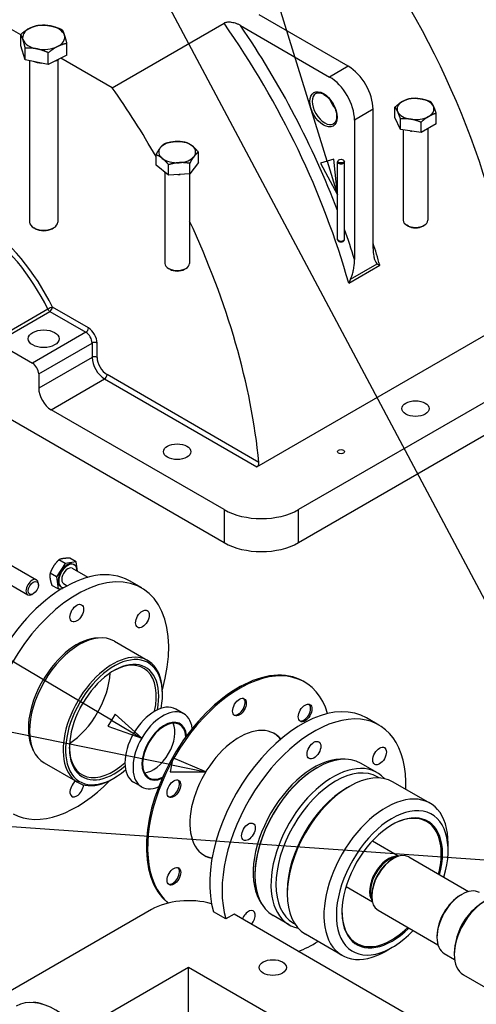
# Model space of a CAD drawing. Header units: millimetres. Extents: x 0 to 420, y 0 to 297.
# Tile 7 of 13: x 103 to 136, y 98 to 168. Entities that reach past the tile are written whole.
import ezdxf

# ---------------------------------------------------------------- set-up
doc = ezdxf.new("R2010")
doc.units = ezdxf.units.MM
doc.layers.add('Lien_Dam', color=7, linetype='Continuous')
doc.layers.add('Lien_Manh', color=5, linetype='Continuous')
doc.layers.add('Symbol (ISO)', color=7, linetype='Continuous', lineweight=25)

msp = doc.modelspace()

# ---------------------------------------------------------------- linework, layer by layer
at = {"layer": 'Lien_Dam'}
for p, q in [((103.395, 166.841), (92.119, 173.351)), ((126.709, 164.607), (120.374, 168.265)), ((109.916, 163.076), (117.871, 167.669)), ((119.048, 167.499), (125.384, 163.842)), ((103.395, 166.05), (103.395, 166.879)), ((103.722, 165.068), (103.395, 166.05)), ((106.668, 165.395), (106.668, 166.224)), ((103.722, 165.068), (103.722, 165.897)), ((105.359, 164.74), (105.359, 165.57)), ((106.668, 165.395), (105.359, 164.74)), ((105.359, 164.74), (103.722, 165.068)), ((104.032, 165.006), (104.032, 153.518)), ((106.032, 165.07), (106.032, 153.518)), ((109.916, 163.076), (106.256, 165.189)), ((126.709, 164.607), (125.384, 163.842)), ((128.477, 161.545), (127.151, 160.78)), ((128.477, 151.637), (128.477, 161.545)), ((130.032, 160.958), (130.032, 161.699)), ((132.959, 160.505), (132.959, 161.246)), ((127.151, 160.78), (127.151, 150.872)), ((130.424, 160.113), (130.032, 160.958)), ((130.424, 160.113), (130.424, 160.854)), ((131.888, 159.886), (131.888, 160.627)), ((132.959, 160.505), (131.888, 159.886)), ((131.888, 159.886), (130.424, 160.113)), ((130.621, 160.082), (130.621, 153.651)), ((132.371, 160.165), (132.371, 153.651)), ((113.027, 157.57), (113.027, 158.312)), ((116.04, 157.759), (116.04, 158.5)), ((113.921, 156.864), (113.027, 157.57)), ((113.921, 156.864), (113.921, 157.605)), ((116.04, 157.759), (115.428, 156.958)), ((115.428, 156.958), (115.428, 157.699)), ((125.942, 152.314), (125.942, 157.799)), ((125.967, 157.888), (125.947, 157.826)), ((126.417, 157.888), (126.438, 157.826)), ((126.442, 152.314), (126.442, 157.799)), ((113.659, 157.072), (113.659, 150.584)), ((115.428, 156.958), (113.921, 156.864)), ((115.409, 156.957), (115.409, 150.584)), ((104.433, 153.048), (104.325, 153.11)), ((105.631, 153.048), (105.739, 153.11)), ((130.985, 153.231), (130.877, 153.294)), ((132.006, 153.231), (132.114, 153.294)), ((125.967, 152.225), (125.947, 152.287)), ((126.417, 152.225), (126.438, 152.287)), ((114.023, 150.164), (113.915, 150.227)), ((115.044, 150.164), (115.152, 150.227)), ((126.739, 149.178), (128.949, 150.454)), ((126.87, 149.472), (128.758, 150.563)), ((105.333, 147.327), (101.532, 145.133)), ((101.671, 144.974), (105.472, 147.168)), ((105.472, 147.168), (108.037, 145.688)), ((108.214, 145.994), (105.649, 147.475)), ((120.195, 136.117), (138.668, 146.782)), ((108.037, 145.688), (104.236, 143.493)), ((101.671, 144.974), (104.236, 143.493)), ((143.945, 145.062), (123.174, 133.07)), ((104.678, 142.728), (108.479, 144.922)), ((108.479, 144.922), (108.479, 143.901)), ((108.833, 143.901), (108.833, 144.922)), ((108.479, 143.901), (104.678, 141.707)), ((104.678, 142.728), (104.678, 141.707)), ((105.562, 140.176), (109.363, 142.371)), ((109.363, 142.371), (120.195, 136.117)), ((120.351, 136.435), (109.54, 142.677)), ((143.945, 142.715), (123.174, 130.722)), ((117.871, 130.722), (100.9, 140.52)), ((117.871, 133.07), (105.562, 140.176)), ((117.871, 133.07), (117.871, 130.722)), ((123.174, 130.722), (123.174, 133.07)), ((107.332, 129.35), (106.882, 129.61)), ((102.396, 129.316), (104.524, 128.087)), ((106.568, 129.243), (105.936, 128.281)), ((106.568, 129.243), (106.118, 129.502)), ((107.332, 129.35), (106.568, 129.243)), ((107.065, 128.899), (108.168, 128.263)), ((107.157, 129.18), (107.21, 129.15)), ((107.434, 128.686), (107.332, 129.35)), ((101.771, 128.234), (103.899, 127.005)), ((105.936, 128.281), (105.486, 128.541)), ((105.936, 128.281), (106.068, 127.427)), ((104.654, 127.707), (104.654, 127.801)), ((106.068, 127.427), (105.618, 127.686)), ((106.068, 127.427), (106.364, 127.468)), ((106.242, 127.596), (106.296, 127.566)), ((106.44, 127.816), (106.705, 127.663)), ((112.012, 127.498), (111.128, 128.008)), ((104.293, 127.083), (104.212, 127.036)), ((110.063, 123.715), (112.45, 122.337)), ((123.502, 120.864), (123.591, 120.813)), ((113.485, 119.946), (113.485, 120.048)), ((115.008, 118.551), (114.433, 118.883)), ((128.894, 117.751), (128.01, 118.261)), ((105.063, 115.055), (107.45, 113.677)), ((128.751, 114.369), (127.615, 115.025)), ((124.446, 114.69), (124.49, 114.716)), ((110.038, 113.976), (109.95, 113.925)), ((112.008, 113.355), (111.433, 113.687)), ((128.913, 113.987), (128.803, 114.051)), ((132.52, 112.193), (129.913, 113.698)), ((126.611, 113.287), (126.788, 113.389)), ((128.424, 109.507), (130.3, 108.423)), ((133.815, 108.822), (133.815, 109.332)), ((129.837, 108.209), (129.926, 108.26)), ((131.019, 108.369), (135.276, 105.911)), ((120.07, 107.112), (120.07, 107.061)), ((122.369, 105.938), (122.369, 105.734)), ((126.549, 106.259), (128.425, 105.176)), ((128.379, 105.683), (128.379, 105.581)), ((134.699, 105.658), (134.787, 105.709)), ((112.695, 104.623), (91.924, 92.631)), ((118.003, 103.956), (117.119, 104.467)), ((128.832, 104.58), (133.088, 102.122)), ((118.578, 104.288), (118.003, 103.956)), ((134.969, 94.825), (118.578, 104.288)), ((122.501, 103.544), (121.365, 104.2)), ((122.913, 103.595), (122.803, 103.659)), ((126.27, 101.368), (123.663, 102.873)), ((133.019, 102.749), (133.019, 102.647)), ((129.837, 101.932), (129.395, 101.677)), ((133.537, 101.502), (134.279, 101.074)), ((134.257, 101.524), (134.257, 101.422)), ((107.631, 96.086), (115.347, 100.54)), ((115.347, 82.98), (115.347, 100.54)), ((115.347, 100.54), (127.986, 93.243)), ((134.904, 99.992), (144.953, 94.19))]:
    msp.add_line(p, q, dxfattribs=at)
for centre, major_axis, ratio, start_param, end_param in [((112.654, 158.208), (18.387, -31.848), 0.57735, 0.905371, 1.723266), ((105.032, 166.661), (-1.5, 0), 0.57735, 4.378813, 5.426011), ((105.032, 166.661), (1.5, 0), 0.57735, 0.190023, 1.23722), ((102.489, 152.339), (18.387, -31.848), 0.57735, 1.154748, 1.723266), ((102.931, 152.594), (-18.7, 32.389), 0.57735, 4.442325, 4.842421), ((105.032, 166.661), (-1.5, 0), 0.57735, 5.426011, 6.473208), ((105.032, 166.661), (1.5, 0), 0.57735, 5.426011, 6.473208), ((105.032, 166.661), (-1.5, 0), 0.57735, 0.190023, 1.23722), ((105.032, 166.661), (1.5, 0), 0.57735, 4.378813, 5.426011), ((105.032, 165.641), (-1.406, 0), 0.57735, 1.000294, 1.474147), ((105.032, 165.641), (-1.406, 0), 0.57735, 2.150676, 2.41816), ((126.709, 162.566), (-1.25, 2.165), 0.57735, 3.926991, 5.497787), ((125.384, 161.8), (1.25, -2.165), 0.57735, 0.785398, 2.356194), ((94.534, 147.746), (-18.387, 31.848), 0.57735, 4.706653, 4.864859), ((125.03, 161.596), (0.625, -1.083), 0.57735, 3.141593, 6.283185), ((126.179, 162.26), (0.625, -1.083), 0.57735, 4.41093, 5.013848), ((131.496, 161.568), (-1.313, 0), 0.57735, 5.497787, 6.544985), ((131.496, 161.568), (-1.313, 0), 0.57735, 4.45059, 5.497787), ((131.496, 161.568), (1.313, 0), 0.57735, 0.261799, 1.308997), ((131.496, 161.568), (-1.313, 0), 0.57735, 0.261799, 1.308997), ((131.496, 161.568), (1.313, 0), 0.57735, 5.497787, 6.544985), ((131.496, 161.568), (1.313, 0), 0.57735, 4.45059, 5.497787), ((131.496, 160.67), (-1.211, 0), 0.57735, 1.27767, 1.340324), ((114.534, 158.501), (-1.313, 0), 0.57735, 4.82014, 5.867338), ((114.534, 158.501), (-1.313, 0), 0.57735, 3.772943, 4.82014), ((114.534, 158.501), (-1.313, 0), 0.57735, 5.867338, 6.914535), ((114.534, 158.501), (1.313, 0), 0.57735, 5.867338, 6.914535), ((114.534, 158.501), (1.313, 0), 0.57735, 3.772943, 4.82014), ((114.534, 158.501), (1.313, 0), 0.57735, 4.82014, 5.867338), ((126.192, 157.799), (-0.25, 0), 0.57735, 6.092564, 9.615399), ((94.534, 147.746), (-18.387, 31.848), 0.57735, 4.671463, 4.672624), ((114.534, 157.603), (-1.211, 0), 0.57735, 1.60148, 1.755616), ((100.016, 145.624), (-5.063, 8.769), 0.57735, 4.592277, 5.411259), ((105.032, 153.518), (1, 0), 0.57735, 3.141593, 6.283185), ((94.534, 147.746), (-18.387, 31.848), 0.57735, 4.046964, 4.565905), ((131.496, 153.651), (0.875, 0), 0.57735, 3.141593, 6.283185), ((99.839, 145.521), (4.937, -8.552), 0.57735, 1.450684, 2.269667), ((105.032, 153.393), (0.847, 0), 0.57735, 3.926909, 5.497869), ((102.931, 152.594), (-18.7, 32.389), 0.57735, 4.340166, 4.402554), ((131.496, 153.526), (0.722, 0), 0.57735, 3.926909, 5.497869), ((126.192, 152.314), (0.25, 0), 0.57735, 3.141593, 6.283185), ((126.192, 152.25), (-0.229, 0), 0.57735, 0.190621, 2.950972), ((104.699, 153.615), (-18.387, 31.848), 0.57735, 4.296341, 4.343713), ((114.534, 150.584), (0.875, 0), 0.57735, 3.141593, 6.283185), ((114.534, 150.459), (0.722, 0), 0.57735, 3.926909, 5.497869), ((105.472, 147.373), (-0.225, -0.11), 0.097836, 3.760485, 5.331281), ((105.472, 147.373), (0.125, -0.217), 0.57735, 4.592277, 5.497787), ((105.472, 147.373), (0.125, 0.217), 0.57735, 3.926991, 5.497787), ((108.037, 145.892), (0.125, 0.217), 0.57735, 3.926991, 5.497787), ((108.037, 145.177), (0.312, -0.541), 0.57735, 0.785398, 2.356194), ((108.214, 145.279), (-0.438, 0.758), 0.57735, 3.926991, 5.497787), ((108.656, 144.82), (0.25, 0), 0.57735, 0.785398, 2.356194), ((108.656, 143.799), (0.25, 0), 0.57735, 0.785398, 2.356194), ((109.363, 143.391), (0.625, -1.083), 0.57735, 3.926991, 5.497787), ((109.54, 143.493), (-0.5, 0.866), 0.57735, 0.785398, 2.356194), ((104.236, 142.983), (0.312, -0.541), 0.57735, 0.785398, 2.356194), ((109.363, 142.575), (0.125, 0.217), 0.57735, 3.926991, 5.497787), ((105.562, 141.197), (0.625, -1.083), 0.57735, 3.926991, 5.497787), ((120.522, 134.601), (-3.75, 0), 0.57735, 0.785398, 2.356194), ((120.522, 132.253), (3.75, 0), 0.57735, 3.926991, 5.497787), ((106.7, 128.388), (0.457, 0.792), 0.57735, 0, 3.141593), ((106.753, 128.358), (0.457, 0.792), 0.57735, 5.464973, 9.734185), ((106.753, 128.358), (0.312, 0.541), 0.57735, 0, 3.141593), ((106.503, 119.997), (4.625, 8.011), 0.57735, 0, 1.756999), ((104.212, 127.546), (0.313, 0.541), 0.57735, 5.497896, 10.210067), ((107.387, 119.487), (4.625, 8.011), 0.57735, 5.125988, 8.150645), ((107.563, 119.385), (-2.5, -4.33), 0.57735, 3.141593, 6.283185), ((107.387, 119.487), (-2.438, -4.222), 0.57735, 3.469248, 5.95553), ((109.95, 118.007), (2.5, 4.33), 0.57735, 5.497787, 10.210176), ((110.038, 117.956), (-2.438, -4.222), 0.57735, 2.115324, 7.309454), ((110.038, 117.956), (2.25, 3.897), 0.57735, 5.249518, 10.458445), ((109.95, 118.007), (2.188, 3.789), 0.57735, 5.215469, 7.054398), ((118.877, 112.853), (-4.625, -8.011), 0.57735, 3.141593, 6.201454), ((118.966, 112.802), (-4.625, -8.011), 0.57735, 2.643473, 6.184972), ((106.68, 119.895), (2.187, 3.789), 0.57735, 3.987906, 5.436872), ((106.68, 119.895), (-1.125, -1.949), 0.57735, 1.431854, 1.709739), ((112.933, 116.285), (-1.5, -2.598), 0.57735, 3.141593, 6.283185), ((123.385, 110.251), (4.625, 8.011), 0.57735, 0, 2.647079), ((118.877, 119.079), (-0.344, -0.595), 0.57735, 0.128922, 3.012671), ((123.547, 118.662), (-0.344, -0.595), 0.57735, 0.128922, 3.012671), ((113.508, 115.953), (-1.5, -2.598), 0.57735, 2.496024, 6.928754), ((113.618, 115.889), (-1.125, -1.949), 0.57735, 2.451476, 6.973302), ((113.618, 115.889), (-1.094, -1.894), 0.57735, 2.4356, 6.989178), ((112.823, 116.349), (1.094, 1.894), 0.57735, 3.513781, 5.910997), ((118.966, 112.802), (-2.5, -4.33), 0.57735, 2.941564, 6.483214), ((124.269, 109.74), (4.625, 8.011), 0.57735, 5.45427, 8.930264), ((118.877, 112.853), (2.5, 4.33), 0.57735, 6.051303, 6.265507), ((109.95, 118.007), (-2.188, -3.789), 0.57735, 5.511973, 7.350901), ((124.49, 109.613), (-3.125, -5.413), 0.57735, 3.141593, 6.283185), ((124.269, 109.74), (-3.062, -5.304), 0.57735, 3.393913, 6.030864), ((125.626, 108.957), (3.125, 5.413), 0.57735, 6.096148, 9.611815), ((125.803, 108.855), (-3, -5.196), 0.57735, 3.141593, 6.283185), ((124.446, 109.638), (-3.094, -5.359), 0.57735, 3.926991, 5.497787), ((126.788, 108.286), (-3.125, -5.413), 0.57735, 3.141593, 6.283185), ((107.387, 119.487), (-4.625, -8.011), 0.57735, 0.019385, 1.157197), ((107.387, 113.261), (-0.344, -0.595), 0.57735, 4.106212, 8.573809), ((114.208, 113.27), (-0.344, -0.595), 0.57735, 0.128922, 3.012671), ((126.611, 108.388), (3, 5.196), 0.57735, 0.785398, 2.356194), ((129.395, 106.78), (3.125, 5.413), 0.57735, 5.497787, 10.210176), ((129.837, 106.525), (-2.812, -4.871), 0.57735, 1.970222, 7.454556), ((129.837, 106.525), (2.531, 4.384), 0.57735, 5.159208, 10.548756), ((129.793, 106.551), (2.5, 4.33), 0.57735, 5.165206, 7.062353), ((129.926, 106.474), (-1.094, -1.894), 0.57735, 3.141593, 6.283185), ((118.877, 112.853), (-2.5, -4.33), 0.57735, 0.017679, 0.231882), ((129.55, 106.691), (-0.937, -1.624), 0.57735, 3.394542, 6.030236), ((129.559, 106.686), (-0.931, -1.613), 0.57735, 3.431609, 5.993169), ((129.59, 106.668), (-0.922, -1.597), 0.57735, 3.529923, 5.894855), ((129.837, 106.525), (-1.031, -1.786), 0.57735, 3.926991, 5.497787), ((114.208, 107.044), (-0.344, -0.595), 0.57735, 0.128922, 3.012671), ((134.787, 103.668), (-1.25, -2.165), 0.57735, 3.141593, 6.283185), ((136.466, 102.698), (-1.562, -2.706), 0.57735, 3.141593, 6.283185), ((115.347, 103.092), (3.75, 0), 0.57735, 1.121294, 2.356194), ((134.699, 103.719), (-1.187, -2.057), 0.57735, 3.926991, 5.497787), ((136.378, 102.749), (-1.5, -2.598), 0.57735, 3.926991, 5.497787), ((119.6, 103.931), (0.344, 0.595), 0.57735, 4.414456, 8.151914), ((129.793, 106.551), (-2.5, -4.33), 0.57735, 5.504018, 7.401165), ((136.091, 102.915), (1.25, 2.165), 0.57735, 1.001738, 2.139854), ((136.1, 102.91), (1.244, 2.154), 0.57735, 1.132501, 2.009092), ((124.269, 109.74), (-4.625, -8.011), 0.57735, 0.612778, 0.828915), ((105.894, 92.883), (-2.812, 4.871), 0.57735, 3.141593, 6.283185), ((104.341, 97.454), (0.969, 0), 0.57735, 0.896034, 1.631162)]:
    msp.add_ellipse(centre, major_axis=major_axis, ratio=ratio, start_param=start_param, end_param=end_param, dxfattribs=at)
for centre, major_axis in [((124.942, 161.545), (-0.688, 1.191)), ((126.192, 157.863), (-0.229, 0)), ((105.032, 145.228), (1.094, 0)), ((131.496, 140.258), (0.969, 0)), ((114.534, 137.191), (0.969, 0)), ((126.192, 137.196), (0.25, 0)), ((104.293, 127.499), (0.255, 0.442)), ((107.387, 125.713), (-0.344, -0.595)), ((112.056, 125.296), (-0.344, -0.595)), ((118.966, 119.028), (0.344, 0.595)), ((123.635, 118.611), (0.344, 0.595)), ((124.269, 115.966), (-0.344, -0.595)), ((128.938, 115.549), (-0.344, -0.595)), ((114.296, 113.219), (0.344, 0.595)), ((119.6, 110.157), (-0.344, -0.595)), ((114.296, 106.993), (0.344, 0.595)), ((121.335, 100.502), (0.969, 0))]:
    msp.add_ellipse(centre, major_axis=major_axis, ratio=0.57735, dxfattribs=at)
for points in [[(104.05, 167.316), (104.354, 167.468), (104.705, 167.534)], [(104.705, 167.534), (105.143, 167.556), (105.523, 167.48)], [(105.523, 167.48), (105.903, 167.404), (106.341, 167.206)], [(103.395, 166.879), (103.746, 167.164), (104.05, 167.316)], [(103.559, 166.498), (103.483, 166.726), (103.395, 166.879)], [(106.341, 167.206), (106.429, 167.053), (106.505, 166.825)], [(106.505, 166.825), (106.581, 166.597), (106.668, 166.224)], [(103.722, 165.897), (103.635, 166.27), (103.559, 166.498)], [(106.014, 166.007), (105.71, 165.855), (105.359, 165.57)], [(106.668, 166.224), (106.318, 166.158), (106.014, 166.007)], [(104.541, 165.843), (104.161, 165.919), (103.722, 165.897)], [(105.359, 165.57), (104.92, 165.767), (104.541, 165.843)], [(130.032, 161.699), (130.319, 161.961), (130.567, 162.104)], [(130.567, 162.104), (130.816, 162.248), (131.103, 162.318)], [(131.103, 162.318), (131.496, 162.353), (131.835, 162.3)], [(131.835, 162.3), (132.175, 162.248), (132.567, 162.091)], [(132.567, 162.091), (132.672, 161.961), (132.763, 161.764)], [(130.228, 161.372), (130.137, 161.568), (130.032, 161.699)], [(130.424, 160.854), (130.319, 161.176), (130.228, 161.372)], [(132.959, 161.246), (132.672, 161.176), (132.424, 161.032)], [(132.763, 161.764), (132.854, 161.568), (132.959, 161.246)], [(131.156, 160.836), (130.816, 160.889), (130.424, 160.854)], [(131.888, 160.627), (131.496, 160.784), (131.156, 160.836)], [(132.424, 161.032), (132.175, 160.889), (131.888, 160.627)], [(113.333, 158.808), (113.475, 158.993), (113.639, 159.112)], [(113.639, 159.112), (114.043, 159.233), (114.392, 159.255)], [(114.392, 159.255), (114.742, 159.277), (115.146, 159.206)], [(115.146, 159.206), (115.385, 159.113), (115.593, 158.949)], [(113.027, 158.312), (113.191, 158.622), (113.333, 158.808)], [(113.474, 158.054), (113.267, 158.218), (113.027, 158.312)], [(115.593, 158.949), (115.801, 158.785), (116.04, 158.5)], [(116.04, 158.5), (115.876, 158.381), (115.734, 158.195)], [(113.921, 157.605), (113.682, 157.89), (113.474, 158.054)], [(114.675, 157.748), (114.325, 157.726), (113.921, 157.605)], [(115.428, 157.699), (115.024, 157.77), (114.675, 157.748)], [(115.734, 158.195), (115.592, 158.01), (115.428, 157.699)], [(106.437, 129.592), (106.26, 129.568), (106.118, 129.502)], [(106.882, 129.61), (106.614, 129.617), (106.437, 129.592)], [(105.739, 129.058), (105.593, 128.835), (105.486, 128.541)], [(106.118, 129.502), (105.886, 129.281), (105.739, 129.058)], [(105.486, 128.541), (105.459, 128.348), (105.489, 128.15)], [(105.489, 128.15), (105.52, 127.951), (105.618, 127.686)]]:
    msp.add_rational_spline(points, [1, 1.0379548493, 1], degree=2, dxfattribs=at)
for points, knots in [([(119.048, 167.499), (118.996, 167.529), (118.936, 167.56), (118.806, 167.616), (118.738, 167.641), (118.621, 167.678), (118.562, 167.693), (118.441, 167.718), (118.378, 167.728), (118.277, 167.737), (118.23, 167.739), (118.136, 167.738), (118.089, 167.734), (118.016, 167.722), (117.983, 167.715), (117.922, 167.695), (117.894, 167.682), (117.871, 167.669)], [0.983684, 0.983684, 0.983684, 0.983684, 1.160718, 1.160718, 1.337751, 1.337751, 1.479329, 1.479329, 1.620906, 1.620906, 1.724822, 1.724822, 1.828738, 1.828738, 1.906665, 1.906665, 1.984593, 1.984593, 1.984593, 1.984593]), ([(124.405, 162.679), (124.472, 162.718), (124.555, 162.734), (124.732, 162.714), (124.821, 162.687), (125.001, 162.596), (125.092, 162.534), (125.27, 162.381), (125.357, 162.289), (125.517, 162.084), (125.59, 161.971), (125.715, 161.734), (125.766, 161.611), (125.84, 161.37), (125.864, 161.251), (125.882, 161.032), (125.877, 160.932), (125.843, 160.758), (125.813, 160.685), (125.742, 160.578), (125.701, 160.54), (125.655, 160.514)], [3.926991, 3.926991, 3.926991, 3.926991, 4.330971, 4.330971, 4.649999, 4.649999, 4.953159, 4.953159, 5.258356, 5.258356, 5.56618, 5.56618, 5.87463, 5.87463, 6.181472, 6.181472, 6.485261, 6.485261, 6.790823, 6.790823, 7.068583, 7.068583, 7.068583, 7.068583]), ([(125.526, 162.064), (125.562, 161.99), (125.602, 161.918), (125.658, 161.83), (125.67, 161.811), (125.683, 161.792)], [3.8064802, 3.8064802, 3.8064802, 3.8064802, 3.9953838, 3.9953838, 4.0475015, 4.0475015, 4.0475015, 4.0475015]), ([(128.477, 151.637), (128.477, 151.461), (128.49, 151.276), (128.535, 151.021), (128.554, 150.939), (128.602, 150.789), (128.63, 150.721), (128.69, 150.626), (128.721, 150.587), (128.758, 150.563)], [1.309607, 1.309607, 1.309607, 1.309607, 1.82706, 1.82706, 2.085786, 2.085786, 2.344513, 2.344513, 2.517885, 2.517885, 2.517885, 2.517885]), ([(126.87, 149.472), (126.907, 149.54), (126.939, 149.615), (126.998, 149.779), (127.027, 149.88), (127.075, 150.085), (127.094, 150.189), (127.138, 150.496), (127.151, 150.696), (127.151, 150.872)], [2.917856, 2.917856, 2.917856, 2.917856, 3.091228, 3.091228, 3.349955, 3.349955, 3.608681, 3.608681, 4.126134, 4.126134, 4.126134, 4.126134]), ([(128.758, 150.563), (128.81, 150.529), (128.875, 150.492), (128.948, 150.454), (128.949, 150.454), (128.949, 150.454)], [0, 0, 0, 0, 0.2569251, 0.2569251, 0.2583307, 0.2583307, 0.2583307, 0.2583307]), ([(126.87, 149.472), (126.818, 149.379), (126.774, 149.279), (126.74, 149.179), (126.739, 149.179), (126.739, 149.178)], [-0.257249, -0.257249, -0.257249, -0.257249, 0, 0, 0.0014075, 0.0014075, 0.0014075, 0.0014075]), ([(120.195, 136.117), (120.217, 136.129), (120.24, 136.148), (120.282, 136.196), (120.3, 136.224), (120.328, 136.28), (120.339, 136.312), (120.352, 136.376), (120.354, 136.408), (120.351, 136.435)], [0, 0, 0, 0, 0.0753068, 0.0753068, 0.1506136, 0.1506136, 0.2265012, 0.2265012, 0.3023888, 0.3023888, 0.3023888, 0.3023888])]:
    msp.add_open_spline(points, degree=3, knots=knots, dxfattribs=at)
at = {"layer": 'Lien_Manh'}
for p, q in [((142.194, 115.805), (95.767, 203.054)), ((125.205, 157.858), (111.267, 203.054)), ((109.857, 118.094), (36.291, 161.71)), ((114.121, 114.92), (36.291, 130.71)), ((143.402, 107.637), (36.291, 115.21))]:
    msp.add_line(p, q, dxfattribs=at)
at = {"layer": 'Symbol (ISO)'}
for p, q in [((125.683, 158.006), (124.728, 157.711)), ((124.728, 157.711), (125.942, 155.469)), ((125.205, 157.858), (125.942, 155.469)), ((125.942, 155.469), (125.683, 158.006)), ((110.112, 118.524), (109.602, 117.664)), ((112.008, 116.819), (110.112, 118.524)), ((109.602, 117.664), (112.008, 116.819)), ((109.857, 118.094), (112.008, 116.819)), ((114.22, 115.41), (114.022, 114.43)), ((114.121, 114.92), (116.571, 114.423)), ((116.571, 114.423), (114.22, 115.41)), ((114.022, 114.43), (116.571, 114.423))]:
    msp.add_line(p, q, dxfattribs=at)
at = {"layer": 'Symbol (ISO)', "flags": 128}
for points in [[(124.728, 157.711), (125.942, 155.469), (125.683, 158.006), (124.728, 157.711)], [(109.602, 117.664), (112.008, 116.819), (110.112, 118.524), (109.602, 117.664)], [(114.022, 114.43), (116.571, 114.423), (114.22, 115.41), (114.022, 114.43)]]:
    msp.add_lwpolyline(points, dxfattribs=at)
at = {"layer": 'Symbol (ISO)'}
for points in [[(124.728, 157.711), (125.942, 155.469), (125.683, 158.006), (124.728, 157.711)], [(109.602, 117.664), (112.008, 116.819), (110.112, 118.524), (109.602, 117.664)], [(114.022, 114.43), (116.571, 114.423), (114.22, 115.41), (114.022, 114.43)]]:
    msp.add_solid(points, dxfattribs=at)

doc.saveas('drawing.dxf')
